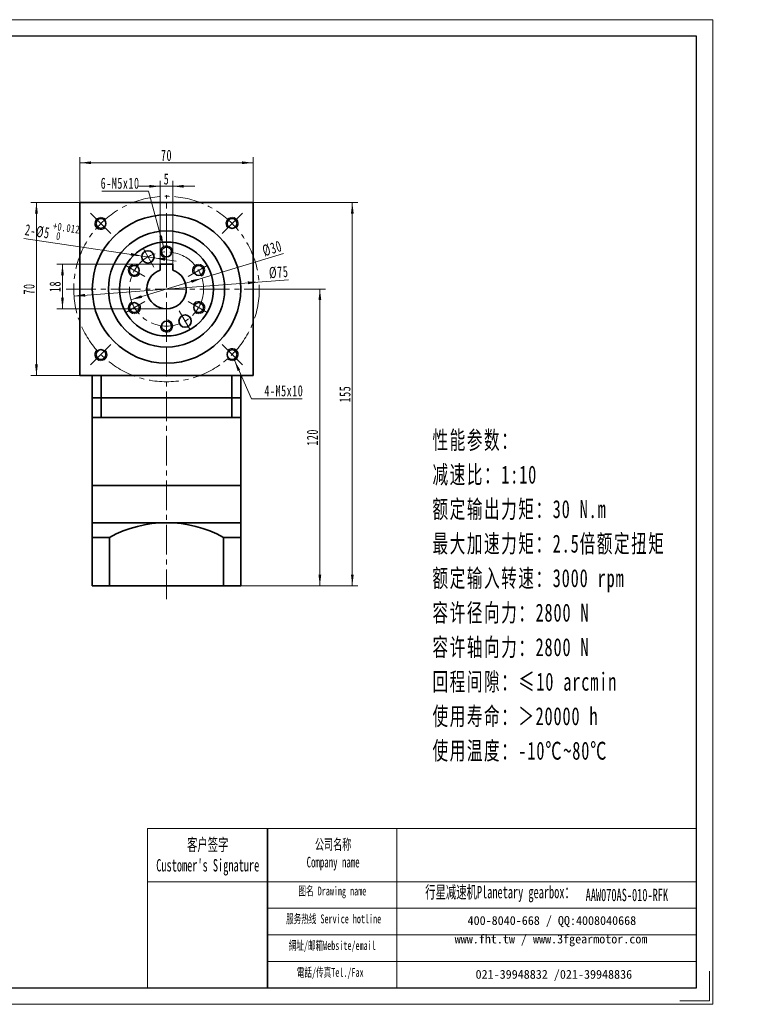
# Model space of a CAD drawing. Header units: millimetres. Extents: x 161 to 744, y -82 to 325.
# Tile 2 of 2: x 444 to 744, y -82 to 316. Entities that reach past the tile are written whole.
import ezdxf

# ---------------------------------------------------------------- set-up
doc = ezdxf.new("R2010")
doc.units = ezdxf.units.MM
doc.linetypes.add('点画线', pattern=[18, 12, -2, 2, -2])
doc.layers.get('0').update_dxf_attribs({"lineweight": 35})
for name, color, linetype, lineweight in [('7标注层', 4, 'Continuous', 18), ('EB0_1', 7, 'Continuous', 35), ('SLD-0', 7, 'Continuous', 18), ('中心线层', 1, '点画线', 18), ('图框_外框线', 7, 'Continuous', 18), ('尺寸线层', 3, 'Continuous', 18), ('粗实线层', 7, 'Continuous', 35)]:
    doc.layers.add(name, color=color, linetype=linetype, lineweight=lineweight)
doc.styles.add('SLDTEXTSTYLE4', font='txt', dxfattribs={"width": 0.611111})
doc.styles.add('标准', font='txt', dxfattribs={"width": 0.667})
doc.dimstyles.new('a4-1-1.5', dxfattribs={"dimtxt": 4.5, "dimasz": 4.5, "dimexe": 2.25, "dimexo": 0, "dimgap": 0.75, "dimtad": 1, "dimdec": 3, "dimdsep": 46, "dimtxsty": '标准', "dimblk": '_CAXARROW', "dimcen": 0, "dimdle": 9, "dimazin": 2, "dimtfac": 0.707107, "dimtdec": 3, "dimtix": 1, "dimtmove": 2, "dimatfit": 3, "dimfxl": 0, "dimfrac": 2, "dimtolj": 1, "dimarcsym": 0})

# ---------------------------------------------------------------- blocks, each defined once
blk = doc.blocks.new('*X33')
at = {"layer": '尺寸线层', "linetype": 'Continuous'}
for points in [[(468.56, 258.04), (473.06, 258.61), (473.06, 257.48)], [(538.56, 258.04), (534.06, 258.61), (534.06, 257.48)]]:
    blk.add_hatch(color=0, dxfattribs=at).paths.add_polyline_path(points, flags=0)
at = {"layer": '尺寸线层', "color": 0, "linetype": 'Continuous'}
for p, q in [((468.56, 241.99), (468.56, 260.29)), ((538.56, 241.99), (538.56, 260.29)), ((468.56, 258.04), (538.56, 258.04))]:
    blk.add_line(p, q, dxfattribs=at)
at = {"layer": '尺寸线层', "color": 0, "insert": (503.56, 261.02), "char_height": 4.5, "width": 9, "attachment_point": 5, "line_spacing_factor": 1.15057, "style": '标准'}
blk.add_mtext('\\T1.1;70', dxfattribs=at)
blk = doc.blocks.new('_CAXARROW')
blk.add_hatch(color=0).paths.add_polyline_path([(0, 0), (-1, 0.125), (-1, -0.125)], flags=0)
blk = doc.blocks.new('*X34')
at = {"layer": '尺寸线层', "linetype": 'Continuous'}
for points in [[(450.99, 241.99), (450.43, 237.49), (451.56, 237.49)], [(450.99, 171.99), (450.43, 176.49), (451.56, 176.49)]]:
    blk.add_hatch(color=0, dxfattribs=at).paths.add_polyline_path(points, flags=0)
at = {"layer": '尺寸线层', "color": 0, "linetype": 'Continuous'}
for p, q in [((468.56, 241.99), (448.74, 241.99)), ((450.99, 171.99), (450.99, 241.99)), ((468.56, 171.99), (448.74, 171.99))]:
    blk.add_line(p, q, dxfattribs=at)
at = {"layer": '尺寸线层', "color": 0, "insert": (448.02, 206.99), "char_height": 4.5, "width": 9, "attachment_point": 5, "rotation": 90, "line_spacing_factor": 1.15057, "style": '标准'}
blk.add_mtext('\\T1.1;70', dxfattribs=at)
blk = doc.blocks.new('*X35')
at = {"layer": '尺寸线层', "linetype": 'Continuous'}
for points in [[(517.92, 211.33), (513.78, 209.49), (513.45, 210.57)], [(489.2, 202.64), (493.67, 203.41), (493.35, 204.49)]]:
    blk.add_hatch(color=0, dxfattribs=at).paths.add_polyline_path(points, flags=0)
at = {"layer": '尺寸线层', "color": 0, "linetype": 'Continuous'}
blk.add_line((550.83, 221.29), (489.2, 202.64), dxfattribs=at)
at = {"layer": '尺寸线层', "color": 0, "insert": (546.26, 223.37), "char_height": 4.5, "width": 15.0756, "attachment_point": 5, "rotation": 16.8326, "line_spacing_factor": 1.15057, "style": '标准'}
blk.add_mtext('\\T1.1;%%C30', dxfattribs=at)
blk = doc.blocks.new('*X36')
at = {"layer": '尺寸线层', "linetype": 'Continuous'}
for points in [[(540.95, 209.82), (536.51, 208.92), (536.42, 210.05)], [(466.17, 204.15), (470.7, 203.93), (470.61, 205.05)]]:
    blk.add_hatch(color=0, dxfattribs=at).paths.add_polyline_path(points, flags=0)
at = {"layer": '尺寸线层', "color": 0, "linetype": 'Continuous'}
blk.add_line((552.84, 210.73), (466.17, 204.15), dxfattribs=at)
at = {"layer": '尺寸线层', "color": 0, "insert": (548.91, 213.75), "char_height": 4.5, "width": 14.7836, "attachment_point": 5, "rotation": 4.3399, "line_spacing_factor": 1.15057, "style": '标准'}
blk.add_mtext('\\T1.1;%%C75', dxfattribs=at)
blk = doc.blocks.new('*X37')
at = {"layer": '尺寸线层', "linetype": 'Continuous'}
blk.add_hatch(color=0, dxfattribs=at).paths.add_polyline_path([(7.45, -22.37), (5.74, -18.17), (6.82, -17.88)], flags=0)
at = {"layer": '尺寸线层', "color": 0}
for p, q in [((0, 0), (-17.43, 0)), ((1.42, 0), (0, 0)), ((0, 0), (0, 0))]:
    blk.add_line(p, q, dxfattribs=at)
at = {"layer": '尺寸线层', "color": 0, "linetype": 'Continuous'}
blk.add_line((7.45, -22.37), (1.42, 0), dxfattribs=at)
at = {"layer": '尺寸线层', "color": 0, "insert": (-2.25, 0.9), "char_height": 4.5, "width": 30.3654, "attachment_point": 9, "line_spacing_factor": 1.15057, "style": '标准'}
blk.add_mtext('\\T1.1;6-M5x10', dxfattribs=at)
blk = doc.blocks.new('*X38')
at = {"layer": '尺寸线层', "linetype": 'Continuous'}
blk.add_hatch(color=0, dxfattribs=at).paths.add_polyline_path([(-9.87, 15.54), (-7.54, 11.66), (-8.57, 11.2)], flags=0)
at = {"layer": '尺寸线层', "color": 0, "linetype": 'Continuous'}
blk.add_line((-9.87, 15.54), (-3, 0), dxfattribs=at)
at = {"layer": '尺寸线层', "color": 0}
for p, q in [((-3, 0), (0, 0)), ((0, 0), (17.48, 0)), ((0, 0), (0, 0))]:
    blk.add_line(p, q, dxfattribs=at)
at = {"layer": '尺寸线层', "color": 0, "insert": (2.25, 0.9), "char_height": 4.5, "width": 30.4628, "attachment_point": 7, "line_spacing_factor": 1.15057, "style": '标准'}
blk.add_mtext('\\T1.1;4-M5x10', dxfattribs=at)
blk = doc.blocks.new('*X39')
at = {"layer": '尺寸线层', "linetype": 'Continuous'}
for points in [[(565.56, 206.99), (566.12, 202.49), (564.99, 202.49)], [(565.56, 86.99), (566.12, 91.49), (564.99, 91.49)]]:
    blk.add_hatch(color=0, dxfattribs=at).paths.add_polyline_path(points, flags=0)
at = {"layer": '尺寸线层', "color": 0, "linetype": 'Continuous'}
for p, q in [((544.12, 206.99), (567.81, 206.99)), ((565.56, 206.99), (565.56, 86.99)), ((533.56, 86.99), (567.81, 86.99))]:
    blk.add_line(p, q, dxfattribs=at)
at = {"layer": '尺寸线层', "color": 0, "insert": (562.58, 146.99), "char_height": 4.5, "width": 11.9606, "attachment_point": 5, "rotation": 90, "line_spacing_factor": 1.15057, "style": '标准'}
blk.add_mtext('\\T1.1;120', dxfattribs=at)
blk = doc.blocks.new('*X40')
at = {"layer": '尺寸线层', "linetype": 'Continuous'}
for points in [[(578.68, 241.99), (578.12, 237.49), (579.24, 237.49)], [(578.68, 86.99), (578.12, 91.49), (579.24, 91.49)]]:
    blk.add_hatch(color=0, dxfattribs=at).paths.add_polyline_path(points, flags=0)
at = {"layer": '尺寸线层', "color": 0, "linetype": 'Continuous'}
for p, q in [((538.56, 241.99), (580.93, 241.99)), ((578.68, 86.99), (578.68, 241.99)), ((533.56, 86.99), (580.93, 86.99))]:
    blk.add_line(p, q, dxfattribs=at)
at = {"layer": '尺寸线层', "color": 0, "insert": (575.71, 164.49), "char_height": 4.5, "width": 11.6685, "attachment_point": 5, "rotation": 90, "line_spacing_factor": 1.15057, "style": '标准'}
blk.add_mtext('\\T1.1;155', dxfattribs=at)
blk = doc.blocks.new('*X42')
at = {"layer": '尺寸线层', "color": 0, "char_height": 4.5, "attachment_point": 1, "rotation": 351.5261, "line_spacing_factor": 1.15057, "style": '标准'}
for s, insert, width in [('\\T1.1;2-%%C5', (446.74, 233.29), 83.539), ('\\T1.1;{\\H0.707107x;+0.012}', (457.96, 234.12), 38.1799), ('\\T1.1;{\\H0.707107x;0}', (459.23, 230.1), 38.1799)]:
    blk.add_mtext(s, dxfattribs=dict(at, insert=insert, width=width))
blk = doc.blocks.new('*X41')
at = {"layer": '尺寸线层', "linetype": 'Continuous'}
for points in [[(493.59, 220.35), (489.22, 221.57), (489.06, 220.45)], [(498.53, 219.61), (503.07, 219.5), (502.9, 218.39)]]:
    blk.add_hatch(color=0, dxfattribs=at).paths.add_polyline_path(points, flags=0)
at = {"layer": '尺寸线层', "color": 0, "linetype": 'Continuous'}
blk.add_line((445.87, 227.46), (507.44, 218.28), dxfattribs=at)
at = {"layer": '尺寸线层', "color": 0}
blk.add_blockref('*X42', (0, 0), dxfattribs=at)
blk = doc.blocks.new('*X43')
at = {"layer": '尺寸线层', "linetype": 'Continuous'}
for points in [[(501.06, 248.53), (496.56, 247.97), (496.56, 249.09)], [(506.06, 248.53), (510.56, 247.97), (510.56, 249.09)]]:
    blk.add_hatch(color=0, dxfattribs=at).paths.add_polyline_path(points, flags=0)
at = {"layer": '尺寸线层', "color": 0, "linetype": 'Continuous'}
for p, q in [((515.06, 248.53), (492.06, 248.53)), ((501.06, 216.99), (501.06, 250.78)), ((506.06, 216.99), (506.06, 250.78))]:
    blk.add_line(p, q, dxfattribs=at)
at = {"layer": '尺寸线层', "color": 0, "insert": (503.56, 251.46), "char_height": 4.5, "width": 9, "attachment_point": 5, "line_spacing_factor": 1.15057, "style": '标准'}
blk.add_mtext('\\T1.1;5', dxfattribs=at)
blk = doc.blocks.new('*X44')
at = {"layer": '尺寸线层', "linetype": 'Continuous'}
for points in [[(461.51, 216.99), (462.07, 212.49), (460.95, 212.49)], [(461.51, 198.99), (462.07, 203.49), (460.95, 203.49)]]:
    blk.add_hatch(color=0, dxfattribs=at).paths.add_polyline_path(points, flags=0)
at = {"layer": '尺寸线层', "color": 0, "linetype": 'Continuous'}
for p, q in [((501.06, 216.99), (459.26, 216.99)), ((461.51, 216.99), (461.51, 198.99)), ((503.56, 198.99), (459.26, 198.99))]:
    blk.add_line(p, q, dxfattribs=at)
at = {"layer": '尺寸线层', "color": 0, "insert": (458.53, 207.99), "char_height": 4.5, "width": 9, "attachment_point": 5, "rotation": 90, "line_spacing_factor": 1.15057, "style": '标准'}
blk.add_mtext('\\T1.1;18', dxfattribs=at)

msp = doc.modelspace()

# ---------------------------------------------------------------- linework, layer by layer
msp.add_line((544.4283, -11.2098), (544.4283, -75.5696))
at = {"layer": '7标注层', "color": 0}
msp.add_line((495.8789, -11.2098), (495.8789, -75.5586), dxfattribs=at)
at = {"layer": 'EB0_1'}
for p, q in [((473.562, 162.9872), (473.562, 127.4872)), ((533.562, 162.9872), (473.562, 162.9872)), ((533.562, 162.9872), (533.562, 127.4872)), ((533.562, 154.9872), (473.562, 154.9872)), ((473.562, 127.4872), (533.562, 127.4872))]:
    msp.add_line(p, q, dxfattribs=at)
at = {"layer": 'EB0_1', "linetype": 'Continuous', "lineweight": 35}
for p, q in [((473.562, 127.4872), (533.562, 127.4872)), ((473.562, 127.4872), (473.562, 104.4872)), ((533.562, 86.9872), (533.562, 127.4872)), ((473.562, 104.4872), (473.562, 86.9872)), ((533.562, 86.9872), (473.562, 86.9872))]:
    msp.add_line(p, q, dxfattribs=at)
at = {"layer": '中心线层'}
for p, q in [((503.562, 81.6054), (503.562, 244.9872)), ((481.116, 229.4333), (472.8765, 237.6728)), ((526.0081, 229.4333), (534.2476, 237.6728)), ((494.062, 223.4417), (498.4761, 215.7963)), ((503.562, 225.9872), (503.562, 217.1591)), ((487.1075, 216.4872), (494.7529, 212.0732)), ((520.0165, 216.4872), (512.3711, 212.0732)), ((463.0072, 206.9872), (544.1169, 206.9872)), ((487.1075, 197.4872), (494.7529, 201.9013)), ((520.0165, 197.4872), (512.3711, 201.9013)), ((503.562, 187.9872), (503.562, 196.8153)), ((513.062, 190.5327), (508.648, 198.1781)), ((481.116, 184.5412), (472.8765, 176.3017)), ((526.0081, 184.5412), (534.2476, 176.3017))]:
    msp.add_line(p, q, dxfattribs=at)
for radius in [37.5, 15]:
    msp.add_circle((503.562, 206.9872), radius, dxfattribs=at)
at = {"layer": '图框_外框线'}
for p, q in [((495.8789, -11.2098), (544.4283, -11.2098)), ((544.4283, -11.2098), (544.4283, -75.5586)), ((544.4283, -11.2098), (717.7636, -11.2098)), ((596.737, -11.2098), (596.737, -75.5586)), ((495.8789, -32.683), (544.4283, -32.683)), ((544.4283, -32.683), (717.7636, -32.683)), ((544.4283, -43.4196), (717.7636, -43.4196)), ((544.4283, -54.1563), (717.7636, -54.1563)), ((544.4283, -64.8929), (717.7636, -64.8929))]:
    msp.add_line(p, q, dxfattribs=at)
at = {"layer": '图框_外框线', "color": 3}
msp.add_lwpolyline([(161.417, -82.2615), (724.4666, -82.2615), (724.4666, 315.895), (161.417, 315.895)], close=True, dxfattribs=at)
at = {"layer": '图框_外框线', "color": 3, "lineweight": 25}
msp.add_lwpolyline([(194.9318, -75.5586), (717.7636, -75.5586), (717.7636, 309.192), (194.9318, 309.192)], close=True, dxfattribs=at)
at = {"layer": '图框_外框线', "color": 3}
msp.add_lwpolyline([(723.126, -68.8556), (723.126, -80.9209), (711.0606, -80.9209)], dxfattribs=at)
at = {"layer": '粗实线层'}
for p, q in [((468.562, 171.9872), (468.562, 241.9872)), ((468.562, 241.9872), (538.562, 241.9872)), ((538.562, 241.9872), (538.562, 241.0872)), ((538.562, 171.9872), (538.562, 240.9872)), ((506.062, 216.9872), (501.062, 216.9872)), ((501.062, 216.9872), (501.062, 214.5866)), ((506.062, 216.9872), (506.062, 214.5866)), ((468.562, 171.9872), (468.562, 172.8872)), ((468.562, 171.9872), (538.562, 171.9872)), ((473.562, 162.9872), (473.562, 171.9872)), ((477.1045, 162.9872), (477.1045, 171.9872)), ((530.0195, 162.9872), (530.0195, 171.9872)), ((533.562, 162.9872), (533.562, 171.9872)), ((477.1045, 162.9872), (477.1045, 154.9872)), ((530.0195, 162.9872), (530.0195, 154.9872)), ((473.562, 112.4872), (533.562, 112.4872)), ((480.562, 106.5405), (473.562, 106.5405)), ((480.562, 106.5405), (480.562, 86.9872)), ((480.562, 106.5405), (480.562, 86.9872)), ((526.562, 106.5405), (526.562, 86.9872)), ((526.562, 106.5405), (526.562, 86.9872)), ((526.562, 106.5405), (533.562, 106.5405))]:
    msp.add_line(p, q, dxfattribs=at)
for centre, radius in [((503.562, 206.9872), 30), ((477.0455, 233.5037), 2), ((530.0785, 233.5037), 2), ((503.562, 206.9872), 23.5), ((503.562, 206.9872), 19), ((503.562, 221.9872), 2), ((496.062, 219.9776), 2.5), ((490.5716, 214.4872), 2), ((516.5524, 214.4872), 2), ((490.5716, 199.4872), 2), ((516.5524, 199.4872), 2), ((511.062, 193.9968), 2.5), ((503.562, 191.9872), 2), ((477.0455, 180.4707), 2), ((530.0785, 180.4707), 2)]:
    msp.add_circle(centre, radius, dxfattribs=at)
at = {"layer": '粗实线层', "lineweight": 18}
for centre, start, end in [((477.0455, 233.5037), 43.089787, 315), ((530.0785, 233.5037), 313.089787, 225), ((503.562, 221.9872), 355.219808, 270), ((490.5716, 214.4872), 55.219808, 330), ((516.5524, 214.4872), 295.219808, 210), ((490.5716, 199.4872), 115.219808, 30), ((516.5524, 199.4872), 235.219808, 150), ((503.562, 191.9872), 175.219808, 90), ((477.0455, 180.4707), 133.089787, 45), ((530.0785, 180.4707), 223.089787, 135)]:
    msp.add_arc(centre, 2.5, start, end, dxfattribs=at)
at = {"layer": '粗实线层'}
for centre, radius, start, end in [((503.562, 206.9872), 8, 108.209957, 71.790043), ((503.562, 65.0355), 47.4517, 61.006989, 118.993011)]:
    msp.add_arc(centre, radius, start, end, dxfattribs=at)

# ---------------------------------------------------------------- block references
at = {"layer": '尺寸线层'}
for name, p in [('*X37', (494.9136, 246.5491)), ('*X38', (540.8945, 162.6119))]:
    msp.add_blockref(name, p, dxfattribs=at)

# ---------------------------------------------------------------- texts
at = {"layer": 'SLD-0', "color": 1, "attachment_point": 2, "style": 'SLDTEXTSTYLE4'}
for s, insert, char_height, width in [("{\\fSimSun|b1|i0|c134|p2;客户签字\\PCustomer's Signature}", (520.2373, -15.1824), 5.010421, 62.330152), ('{\\fSimSun|b1|i0|c134|p2;公司名称\\PCompany name}', (570.9144, -15.4484), 4.294646, 55.602262), ('{\\fSimSun|b1|i0|c134|p2;图名 Drawing name}', (570.6209, -34.6622), 3.578872, 45.769065), ('{\\fSimSun|b1|i0|c134|p2;  \\H1.1667x;行星减速机Planetary gearbox\\fSimSun|b0|i0|c134|p2;：}', (636.5996, -34.3861), 4.294646, 67.544653), ('AAW070AS-010-RFK', (689.6581, -35.5264), 5.010421, 36.463237), ('{\\fSimSun|b1|i0|c134|p2;服务热线 Service hotline}', (571.1284, -45.9159), 3.578872, 50.991135), ('{\\fSimSun|b1|i0|c134|p2;網址/邮箱Website/email}', (570.5711, -56.6984), 3.578872, 53.076972), ('{\\fSimSun|b1|i0|c134|p2;電話/传真Tel./Fax}', (569.7693, -67.5651), 3.578872, 53.715332)]:
    msp.add_mtext(s, dxfattribs=dict(at, insert=insert, char_height=char_height, width=width))
at = {"layer": 'SLD-0', "color": 1, "char_height": 3.578872, "attachment_point": 2}
for s, insert, width in [('{\\fSimSun|b1|i0|c134|p2;400-8040-668 / QQ:4008040668}', (659.3489, -46.5997), 104.200324), ('{\\fSimSun|b1|i0|c134|p2;www.fht.tw / www.3fgearmotor.com }', (659.0189, -54.054), 104.317624), ('{\\fSimSun|b1|i0|c134|p2;021-39948832 /021-39948836 }', (660.147, -68.3476), 79.654398)]:
    msp.add_mtext(s, dxfattribs=dict(at, insert=insert, width=width))
at = {"layer": '尺寸线层', "insert": (611.0847, 149.5485), "char_height": 4.244625, "width": 108.395106, "attachment_point": 1, "line_spacing_factor": 1.15057, "style": '标准'}
msp.add_mtext('\\T1.1;{\\H1.71429x;性能参数：\\P减速比：1:10\\P额定输出力矩：30 N.m\\P最大加速力矩：2.5倍额定扭矩\\P额定输入转速：3000 rpm\\P容许径向力：2800 N\\P容许轴向力：2800 N\\P回程间隙：≤10 arcmin\\P使用寿命：＞20000 h\\P使用温度：-10℃~80℃\\P}', dxfattribs=at)

# ---------------------------------------------------------------- dimensions: what is measured, and where the dimension line sits
at = {"layer": '尺寸线层'}
for base, p1, p2, picture, middle in [((538.562, 258.0428), (468.562, 241.9872), (538.562, 241.9872), '*X33', (503.562, 261.0185)), ((501.062, 248.5282), (506.062, 216.9872), (501.062, 216.9872), '*X43', (503.562, 251.4553))]:
    dim = msp.add_linear_dim(base=base, p1=p1, p2=p2, dimstyle='a4-1-1.5', override={"dimsah": 1, "dimtfill": 1, "dimtzin": 8}, dxfattribs=at)
    dim.commit()
    dim.dimension.update_dxf_attribs({"geometry": picture, "text_midpoint": middle})
for base, p1, p2, angle, picture, middle in [((450.9934, 241.9872), (468.562, 171.9872), (468.562, 241.9872), 90, '*X34', (448.0177, 206.9872)), ((578.6818, 241.9872), (533.562, 86.9872), (538.562, 241.9872), 90, '*X40', (575.7061, 164.4872)), ((461.5085, 198.9872), (501.062, 216.9872), (503.562, 198.9872), 270, '*X44', (458.5328, 207.9872)), ((565.5554, 86.9872), (544.1169, 206.9872), (533.562, 86.9872), 270, '*X39', (562.5797, 146.9872))]:
    dim = msp.add_linear_dim(base=base, p1=p1, p2=p2, angle=angle, dimstyle='a4-1-1.5', override={"dimsah": 1, "dimtfill": 1, "dimtzin": 8}, dxfattribs=at)
    dim.commit()
    dim.dimension.update_dxf_attribs({"geometry": picture, "text_midpoint": middle})
dim = msp.add_diameter_dim_2p(p1=(498.5347, 219.6092), p2=(493.5893, 220.346), text='\\A1;2-%%C5{\\H0.707107x;\\S+0.012^  0;}', dimstyle='a4-1-1.5', override={"dimpost": '2-%%C<>', "dimsah": 1, "dimtfill": 1, "dimtolj": 0, "dimtzin": 8}, dxfattribs=at)
dim.commit()
dim.dimension.update_dxf_attribs({"geometry": '*X41', "text_midpoint": (456.1947, 225.9173), "dimtype": 163})
for p1, p2, picture, middle in [((489.2047, 202.6436), (517.9193, 211.3309), '*X35', (547.2208, 220.1957)), ((466.1695, 204.1495), (540.9545, 209.825), '*X36', (549.158, 210.4475))]:
    dim = msp.add_diameter_dim_2p(p1=p1, p2=p2, dimstyle='a4-1-1.5', override={"dimpost": '%%C<>', "dimsah": 1, "dimtfill": 1, "dimtzin": 8}, dxfattribs=at)
    dim.commit()
    dim.dimension.update_dxf_attribs({"geometry": picture, "text_midpoint": middle, "dimtype": 163})

doc.saveas('drawing.dxf')
